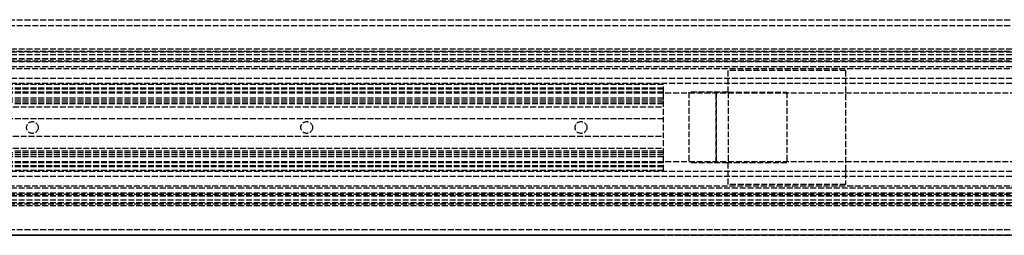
# Model space of a CAD drawing. Header units: millimetres. Extents: x 0 to 2800, y 0 to 55.
# Tile 6 of 8: x 449 to 700, y 0 to 55. Entities that reach past the tile are written whole.
import ezdxf

# ---------------------------------------------------------------- set-up
doc = ezdxf.new("R2010")
doc.units = ezdxf.units.MM
doc.header["$LTSCALE"] = 10
doc.linetypes.add('ALLCAD_Strich', pattern=[0.2, 0.15, -0.05])
doc.layers.add('BESCH_KONT_sich_schn_ansi_2d', color=40, linetype='Continuous')
doc.layers.add('BESCH_KONT_sich_schn_grun_2d', color=10, linetype='Continuous')

msp = doc.modelspace()

# ---------------------------------------------------------------- linework, layer by layer
at = {"layer": 'BESCH_KONT_sich_schn_ansi_2d', "linetype": 'ALLCAD_Strich'}
for p, q in [((0, 0, 81), (2800, 0, 81)), ((0, 0, 66), (2800, 0, 66)), ((2800, 0, 42), (0, 0, 42)), ((2800, 0, 2), (0, 0, 2)), ((2800, 0), (0, 0)), ((2800, 0, 64.5), (0, 0, 64.5)), ((2800, 0, 42.71), (0, 0, 42.71)), ((2800, 0, 75), (0, 0, 75)), ((2800, 0, 74.5), (0, 0, 74.5)), ((0, 0, 72.5), (2800, 0, 72.5)), ((0, 0, 72), (2800, 0, 72)), ((2800, 0, 40.23), (0, 0, 40.23)), ((2800, 0, 2.5), (0, 0, 2.5)), ((2800, 0, 4), (0, 0, 4)), ((2800, 0, 9), (0, 0, 9)), ((2800, 0, 28), (0, 0, 28)), ((2800, 0, 29.5), (0, 0, 29.5)), ((2800, 0, 32), (0, 0, 32)), ((2800, 0, 38.5), (0, 0, 38.5)), ((2800, 0, 40), (0, 0, 40)), ((2800, 0, 61.5), (0, 0, 61.5)), ((2800, 0, 40.94), (0, 0, 40.94)), ((613, 0, 31.9), (47, 0, 31.9)), ((47, 0, 27.9), (613, 0, 27.9)), ((47, 0, 23.9), (613, 0, 23.9)), ((613, 0, 30.9), (47, 0, 30.9)), ((613, 0, 31.4), (47, 0, 31.4)), ((613, 0, 35.9), (47, 0, 35.9)), ((613, 0, 36.4), (47, 0, 36.4)), ((613, 0, 30.4), (47, 0, 30.4)), ((613, 0, 28.9), (47, 0, 28.9)), ((613, 0, 22.9), (47, 0, 22.9)), ((966, 0, 61.5), (202, 0, 61.5)), ((963, 0, 40), (205, 0, 40)), ((613, 0, 22.4), (447, 0, 22.4)), ((450.5, 0, 36.4), (450.5, 0, 31.9)), ((450.5, 0, 27.9), (450.5, 0, 30.9)), ((453.5, 0, 36.4), (453.5, 0, 31.9)), ((453.5, 0, 27.9), (453.5, 0, 30.9)), ((520.5, 0, 36.4), (520.5, 0, 31.9)), ((520.5, 0, 27.9), (520.5, 0, 30.9)), ((523.5, 0, 36.4), (523.5, 0, 31.9)), ((523.5, 0, 27.9), (523.5, 0, 30.9)), ((590.5, 0, 36.4), (590.5, 0, 31.9)), ((590.5, 0, 27.9), (590.5, 0, 30.9)), ((593.5, 0, 36.4), (593.5, 0, 31.9)), ((593.5, 0, 27.9), (593.5, 0, 30.9)), ((613, 0, 30.4), (613, 0, 36.4)), ((613, 0, 28.9), (613, 0, 30.4)), ((613, 0, 22.9), (613, 0, 28.9)), ((613, 0, 22.4), (613, 0, 22.9)), ((619.5, 0, 78), (619.5, 0, 75)), ((629.5, 0, 78), (619.5, 0, 78)), ((626.5, 0, 66), (626.5, 0, 64.5)), ((626.5, 0, 72), (626.5, 0, 75)), ((626.5, 0, 75), (626.5, 0, 66)), ((629.5, 0, 64.5), (629.5, 0, 66)), ((629.5, 0, 66), (629.5, 0, 72)), ((629.5, 0, 72), (629.5, 0, 78)), ((644.5, 0, 72), (644.5, 0, 75)), ((659.5, 0, 66), (659.5, 0, 64.5)), ((659.5, 0, 72), (659.5, 0, 66))]:
    msp.add_line(p, q, dxfattribs=at)
at = {"layer": 'BESCH_KONT_sich_schn_grun_2d', "linetype": 'ALLCAD_Strich'}
for p, q in [((0, 55), (2800, 55)), ((0, 53.5), (2800, 53.5)), ((2800, 47.5), (0, 47.5)), ((0, 47), (2800, 47)), ((2800, 46.71), (0, 46.71)), ((2800, 46), (0, 46)), ((2800, 45), (0, 45)), ((2800, 44.94), (0, 44.94)), ((0, 44.5), (2800, 44.5)), ((2800, 44.23), (0, 44.23)), ((2800, 43), (0, 43)), ((966, 43), (202, 43)), ((1521.4, 42.5), (398.6, 42.5)), ((629.5, 36.5), (629.5, 42)), ((659.5, 42), (629.5, 42)), ((659.5, 42), (659.5, 13)), ((2800, 40), (0, 40)), ((2800, 38.75), (0, 38.75)), ((613, 38.5), (47, 38.5)), ((613, 36.5), (613, 38.5)), ((613, 37.5), (47, 37.5)), ((613, 37.25), (47, 37.25)), ((613, 36.25), (47, 36.25)), ((613, 36.5), (144.5, 36.5)), ((613, 36.25), (613, 36.5)), ((613, 18.75), (613, 36.25)), ((2741, 36.25), (613, 36.25)), ((619.5, 36.5), (619.5, 18.5)), ((629.5, 36.5), (619.5, 36.5)), ((626.5, 18.5), (626.5, 36.5)), ((626.5, 36.5), (626.5, 18.5)), ((629.5, 36.5), (644.5, 36.5)), ((629.5, 36.5), (629.5, 18.5)), ((644.5, 36.5), (644.5, 18.5)), ((613, 35), (47, 35)), ((613, 34.5), (47, 34.5)), ((613, 34), (47, 34)), ((47.02, 32.75), (613, 32.75)), ((613, 33.5), (447, 33.5)), ((613, 29.75), (47, 29.75)), ((47, 25.25), (613, 25.25)), ((47, 22.25), (613, 22.25)), ((613, 21), (47, 21)), ((613, 20.5), (47, 20.5)), ((613, 21.5), (447, 21.5)), ((613, 20), (47, 20)), ((613, 18.75), (47, 18.75)), ((613, 17.75), (47, 17.75)), ((613, 18.5), (144.5, 18.5)), ((613, 18.5), (613, 18.75)), ((2741, 18.75), (613, 18.75)), ((613, 16.5), (613, 18.5)), ((629.5, 18.5), (619.5, 18.5)), ((644.5, 18.5), (629.5, 18.5)), ((629.5, 13), (629.5, 18.5)), ((2800, 16.25), (0, 16.25)), ((613, 17.5), (47, 17.5)), ((613, 16.5), (47, 16.5)), ((2800, 15), (0, 15)), ((659.5, 13), (629.5, 13)), ((2800, 12), (0, 12)), ((2800, 10.77), (0, 10.77)), ((0, 10.5), (2800, 10.5)), ((2800, 10.06), (0, 10.06)), ((966, 12), (202, 12)), ((1521.4, 12.5), (398.6, 12.5)), ((2800, 10), (0, 10)), ((2800, 9), (0, 9)), ((2800, 8.29), (0, 8.29)), ((0, 8), (2800, 8)), ((2800, 7.5), (0, 7.5)), ((0, 1.5), (2800, 1.5)), ((0, 0), (2800, 0))]:
    msp.add_line(p, q, dxfattribs=at)
for centre in [(452, 27.5), (522, 27.5), (592, 27.5)]:
    msp.add_circle(centre, 1.5, dxfattribs=at)

doc.saveas('drawing.dxf')
